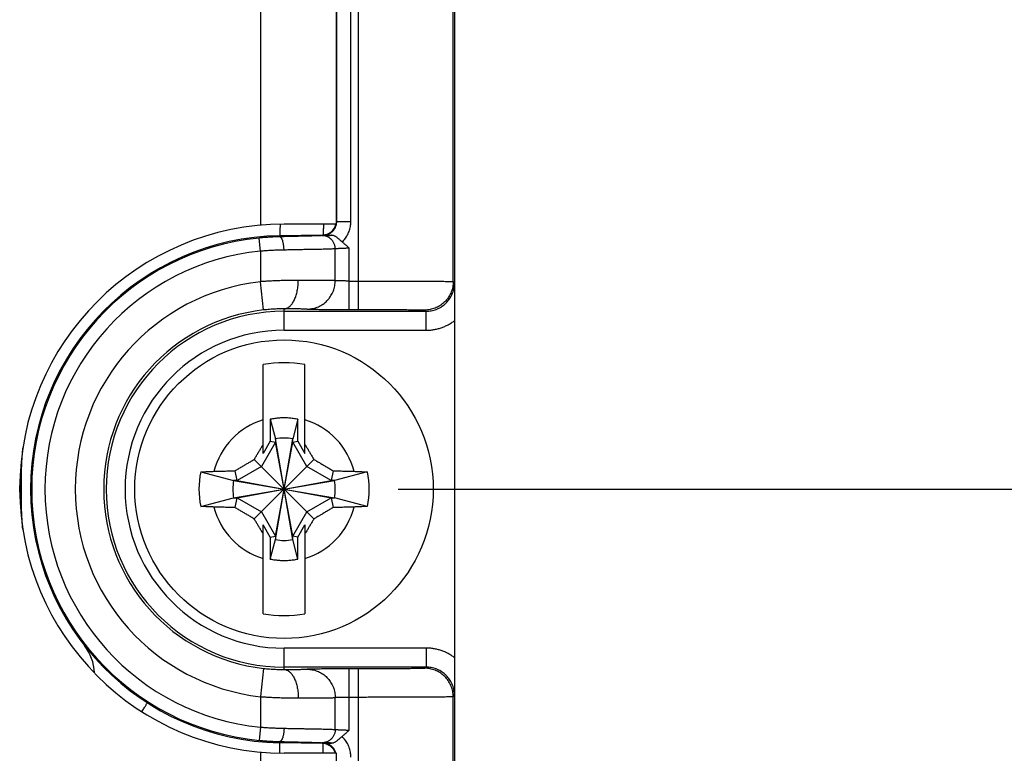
# Model space of a CAD drawing. Header units: inches. Extents: x 0 to 22, y 0 to 17.
# Tile 26 of 38: x 12.2 to 13.3, y 11 to 11.8. Entities that reach past the tile are written whole.
import ezdxf

# ---------------------------------------------------------------- set-up
doc = ezdxf.new("R2010")
doc.units = ezdxf.units.IN
doc.header["$LTSCALE"] = 1.21
doc.header["$MEASUREMENT"] = 0
doc.layers.get('0').update_dxf_attribs({"linetype": 'CONTINUOUS'})
doc.layers.add('DIMENSIONS', color=7, linetype='CONTINUOUS')
doc.styles.get("Standard").update_dxf_attribs({"font": 'txt', "width": 0.8})
doc.dimstyles.new('DIMSTYLE_1', dxfattribs={"dimtxt": 0.125, "dimasz": 0.18, "dimexe": 0.18, "dimexo": 0.0625, "dimgap": 0.09, "dimtad": 0, "dimtih": 1, "dimtoh": 1, "dimdec": 3, "dimzin": 4, "dimdsep": 46, "dimtxsty": 'STANDARD', "dimblk": '_FILLED', "dimblk1": '_FILLED', "dimblk2": '_FILLED', "dimcen": 0.09, "dimadec": 0, "dimazin": 0, "dimtp": 0.01, "dimtm": 0.01, "dimtfac": 1, "dimtdec": 3, "dimtofl": 0, "dimtmove": 0, "dimatfit": 3, "dimldrblk": '_FILLED', "dimfxl": 1, "dimtolj": 1, "dimtzin": 4, "dimarcsym": 0})

# ---------------------------------------------------------------- blocks, each defined once
blk = doc.blocks.new('_FILLED')
at = {"color": 0, "linetype": 'BYBLOCK'}
blk.add_solid([(0, 0), (-1, 0.1736), (-1, -0.1736)], dxfattribs=at)
blk = doc.blocks.new('*D7')
at = {"layer": 'DIMENSIONS', "color": 2, "linetype": 'CONTINUOUS'}
for p, q in [((13.4453, 11.2953), (13.4453, 11.6553)), ((12.6357, 11.2953), (13.5703, 11.2953)), ((12.7156, 10.5525), (13.5703, 10.5525)), ((13.4453, 10.5525), (13.4453, 10.1925))]:
    blk.add_line(p, q, dxfattribs=at)
at = {"layer": 'DIMENSIONS', "color": 2, "linetype": 'CONTINUOUS', "xscale": 0.18, "yscale": 0.18, "zscale": 0.18}
for p, rotation in [((13.4453, 11.2953), 270), ((13.4453, 10.5525), 90)]:
    blk.add_blockref('_FILLED', p, dxfattribs=dict(at, rotation=rotation))
at = {"layer": 'DIMENSIONS', "color": 2, "linetype": 'CONTINUOUS', "width": 0.8}
for s, p in [('[', (13.3578, 10.8751)), (']', (13.9578, 10.8751)), ('.743', (12.8328, 10.8751)), ('18.87', (13.4578, 10.8751))]:
    blk.add_text(s, height=0.125, dxfattribs=at).set_placement(p)

msp = doc.modelspace()

# ---------------------------------------------------------------- linework, layer by layer
at = {"color": 7, "linetype": 'CONTINUOUS'}
for p, q in [((12.5938, 11.4849), (12.5938, 13.0857)), ((12.6938, 11.5143), (12.6938, 13.0564)), ((12.4903, 12.997), (12.4903, 11.5737)), ((12.5703, 12.9958), (12.5703, 11.5748)), ((12.5709, 11.5776), (12.5709, 12.993)), ((12.5859, 11.5776), (12.5859, 12.993)), ((12.5709, 11.5776), (12.5703, 11.5782)), ((12.5709, 11.5776), (12.5859, 11.5776)), ((12.5703, 11.5748), (12.5153, 11.5748)), ((12.4903, 11.5464), (12.4889, 11.5603)), ((12.5107, 11.5628), (12.556, 11.5636)), ((12.5107, 11.5616), (12.5107, 11.5628)), ((12.5565, 11.5631), (12.556, 11.5636)), ((12.4903, 11.5464), (12.4903, 11.5142)), ((12.5693, 11.5153), (12.5693, 11.5488)), ((12.5841, 11.4849), (12.5841, 11.5495)), ((12.4937, 11.4844), (12.4903, 11.5142)), ((12.5841, 11.5149), (12.5938, 11.5149)), ((12.6938, 11.5143), (12.6952, 11.513)), ((12.5153, 11.463), (12.5153, 11.4856)), ((12.5153, 11.483), (12.6652, 11.483)), ((12.5841, 11.4849), (12.5938, 11.4849)), ((12.6638, 11.4843), (12.6652, 11.483)), ((12.6652, 11.463), (12.6652, 11.483)), ((12.6953, 11.4731), (12.6953, 11.1175)), ((12.5153, 11.463), (12.6652, 11.463)), ((12.4933, 11.333), (12.4933, 11.4268)), ((12.5374, 11.333), (12.5374, 11.4268)), ((12.5008, 11.3691), (12.5062, 11.3485)), ((12.5008, 11.3691), (12.5008, 11.346)), ((12.5299, 11.3691), (12.5245, 11.3485)), ((12.5299, 11.346), (12.5299, 11.3691)), ((12.5245, 11.2422), (12.5062, 11.3485)), ((12.5062, 11.3485), (12.5062, 11.3449)), ((12.5062, 11.2422), (12.5245, 11.3485)), ((12.5245, 11.3449), (12.5245, 11.3485)), ((12.5062, 11.3449), (12.4914, 11.3193)), ((12.5008, 11.346), (12.4933, 11.333)), ((12.5008, 11.346), (12.5062, 11.3449)), ((12.5245, 11.2458), (12.5062, 11.3449)), ((12.5062, 11.2458), (12.5245, 11.3449)), ((12.5245, 11.3449), (12.5299, 11.346)), ((12.5393, 11.3193), (12.5245, 11.3449)), ((12.5299, 11.346), (12.5374, 11.333)), ((12.4839, 11.3267), (12.5467, 11.2639)), ((12.4839, 11.2639), (12.5467, 11.3267)), ((12.4914, 11.3193), (12.4658, 11.3045)), ((12.5649, 11.3045), (12.5393, 11.3193)), ((12.4274, 11.3136), (12.4621, 11.3045)), ((12.4658, 11.3045), (12.4636, 11.3148)), ((12.567, 11.3148), (12.5649, 11.3045)), ((12.6032, 11.3136), (12.5685, 11.3045)), ((12.4621, 11.2862), (12.5685, 11.3045)), ((12.4658, 11.3045), (12.4621, 11.3045)), ((12.4621, 11.3045), (12.5685, 11.2862)), ((12.4658, 11.2862), (12.5649, 11.3045)), ((12.4658, 11.3045), (12.5649, 11.2862)), ((12.5685, 11.3045), (12.5649, 11.3045)), ((12.4274, 11.2771), (12.4621, 11.2862)), ((12.4621, 11.2862), (12.4658, 11.2862)), ((12.4636, 11.2759), (12.4658, 11.2862)), ((12.4658, 11.2862), (12.4914, 11.2714)), ((12.5393, 11.2714), (12.5649, 11.2862)), ((12.5649, 11.2862), (12.5685, 11.2862)), ((12.5649, 11.2862), (12.567, 11.2759)), ((12.6032, 11.2771), (12.5685, 11.2862)), ((12.4914, 11.2714), (12.5062, 11.2458)), ((12.5245, 11.2458), (12.5393, 11.2714)), ((12.5008, 11.2447), (12.4933, 11.2577)), ((12.4933, 11.1639), (12.4933, 11.2577)), ((12.5299, 11.2447), (12.5374, 11.2577)), ((12.5374, 11.2577), (12.5374, 11.1639)), ((12.5008, 11.2447), (12.5062, 11.2458)), ((12.5008, 11.2447), (12.5008, 11.2216)), ((12.5062, 11.2458), (12.5062, 11.2422)), ((12.5299, 11.2447), (12.5245, 11.2458)), ((12.5245, 11.2422), (12.5245, 11.2458)), ((12.5299, 11.2216), (12.5299, 11.2447)), ((12.5008, 11.2216), (12.5062, 11.2422)), ((12.5299, 11.2216), (12.5245, 11.2422)), ((12.6652, 11.1277), (12.5153, 11.1277)), ((12.5153, 11.1051), (12.5153, 11.1277)), ((12.6652, 11.1277), (12.6652, 11.1077)), ((12.4937, 11.1063), (12.4903, 11.0765)), ((12.6652, 11.1077), (12.5153, 11.1077)), ((12.5938, 11.1057), (12.5841, 11.1057)), ((12.5841, 11.0411), (12.5841, 11.1057)), ((12.5938, 10.5525), (12.5938, 11.1057)), ((12.6652, 11.1077), (12.6638, 11.1064)), ((12.6952, 11.0777), (12.6938, 11.0764)), ((12.4903, 11.0765), (12.4903, 11.0443)), ((12.5693, 11.0419), (12.5693, 11.0754)), ((12.5938, 11.0757), (12.5841, 11.0757)), ((12.6938, 10.6525), (12.6938, 11.0764)), ((12.4903, 11.0443), (12.4889, 11.0304)), ((12.5107, 11.0291), (12.5107, 11.0279)), ((12.5556, 11.0271), (12.5107, 11.0279)), ((12.5561, 11.0276), (12.5556, 11.0271)), ((12.4903, 11.018), (12.4903, 10.7833)), ((12.5703, 11.0168), (12.5153, 11.0168)), ((12.5703, 11.0168), (12.5703, 10.7833))]:
    msp.add_line(p, q, dxfattribs=at)
msp.add_circle((12.5153, 11.2953), 0.1575, dxfattribs=at)
for centre, radius, start, end in [((12.5153, 11.2958), 0.279, 90, 270), ((12.5558, 11.5782), 0.0146, 271, 346.8433), ((12.5153, 11.2953), 0.2675, 91, 269), ((12.5153, 11.2953), 0.2663, 95.6875, 264.3125), ((12.5153, 11.2953), 0.2523, 95.6875, 264.3125), ((12.5153, 11.2953), 0.2203, 96.5162, 263.4838), ((12.5153, 11.2953), 0.1903, 96.5162, 263.4838), ((12.5153, 11.2953), 0.1877, 90, 270), ((12.5153, 11.2953), 0.1677, 90, 270), ((12.5153, 11.2953), 0.1333, 80.4788, 99.5212), ((12.5153, 11.2953), 0.0763, 106.796, 165.7255), ((12.5153, 11.2953), 0.0763, 14.2745, 73.204), ((12.5153, 11.2953), 0.054, 80.2364, 99.7636), ((12.5153, 11.2953), 0.0898, 168.2646, 191.7354), ((12.5153, 11.2953), 0.0898, 348.2646, 11.7354), ((12.5153, 11.2953), 0.054, 170.2364, 189.7636), ((12.5153, 11.2953), 0.054, 350.2364, 9.7636), ((12.5153, 11.2953), 0.0763, 194.2745, 253.204), ((12.5153, 11.2953), 0.0763, 286.796, 345.7255), ((12.5153, 11.2953), 0.054, 260.2364, 279.7636), ((12.5153, 11.2953), 0.1333, 260.4788, 279.5212), ((12.2653, 11.0996), 0.05, 2.1231, 38.0583), ((12.5553, 11.0121), 0.015, 18.4262, 89)]:
    msp.add_arc(centre, radius, start, end, dxfattribs=at)
for points, knots in [([(12.6953, 13.0971), (12.6953, 12.9167), (12.6953, 12.5558), (12.6953, 12.0145), (12.6953, 11.6536), (12.6953, 11.4732)], [0, 0, 0, 0, 0.333332, 0.666668, 1, 1, 1, 1]), ([(12.5706, 11.5748), (12.5707, 11.5752), (12.5708, 11.5761), (12.5709, 11.5771), (12.5709, 11.5776)], [0, 0, 0, 0, 0.433573, 1, 1, 1, 1]), ([(12.5766, 11.5561), (12.5773, 11.5568), (12.5785, 11.5581), (12.5802, 11.5601), (12.5817, 11.5624), (12.5829, 11.5647), (12.584, 11.5672), (12.5848, 11.5698), (12.5854, 11.5724), (12.5858, 11.575), (12.5859, 11.5768), (12.5859, 11.5776)], [0, 0, 0, 0, 0.111484, 0.223019, 0.334565, 0.446084, 0.557539, 0.668807, 0.779733, 0.890172, 1, 1, 1, 1]), ([(12.5111, 11.5748), (12.5111, 11.5746), (12.5111, 11.5736), (12.5111, 11.5718), (12.511, 11.5695), (12.511, 11.5675), (12.5109, 11.5659), (12.5109, 11.5646), (12.5108, 11.5636), (12.5108, 11.5632), (12.5107, 11.5628), (12.5107, 11.5628)], [0, 0, 0, 0, 0.044878, 0.262461, 0.453852, 0.617876, 0.753533, 0.860005, 0.936676, 0.983188, 1, 1, 1, 1]), ([(12.5568, 11.5748), (12.5568, 11.5742), (12.5568, 11.5727), (12.5568, 11.5707), (12.5567, 11.5688), (12.5567, 11.5673), (12.5566, 11.566), (12.5566, 11.565), (12.5565, 11.5643), (12.5565, 11.5639), (12.5564, 11.5636), (12.5564, 11.5636)], [0, 0, 0, 0, 0.181335, 0.378485, 0.543323, 0.680417, 0.793006, 0.882502, 0.947674, 0.98722, 1, 1, 1, 1]), ([(12.5565, 11.5631), (12.5571, 11.5631), (12.5582, 11.5632), (12.5598, 11.5635), (12.5613, 11.5639), (12.5628, 11.5646), (12.5642, 11.5654), (12.5655, 11.5663), (12.5667, 11.5674), (12.5678, 11.5686), (12.5687, 11.57), (12.5695, 11.5714), (12.5701, 11.5729), (12.5704, 11.574), (12.5706, 11.5747), (12.5706, 11.5748)], [0, 0, 0, 0, 0.081837, 0.163668, 0.245496, 0.327316, 0.40911, 0.490834, 0.572474, 0.65406, 0.735649, 0.817303, 0.899038, 0.980826, 1, 1, 1, 1]), ([(12.5107, 11.5616), (12.5093, 11.5616), (12.5064, 11.5615), (12.5021, 11.5613), (12.4978, 11.561), (12.4934, 11.5607), (12.4904, 11.5604), (12.4889, 11.5603)], [0, 0, 0, 0, 0.194752, 0.392497, 0.592861, 0.795495, 1, 1, 1, 1]), ([(12.5553, 11.5628), (12.555, 11.5628), (12.5542, 11.5628), (12.5529, 11.5627), (12.5513, 11.5626), (12.5494, 11.5626), (12.5471, 11.5625), (12.5446, 11.5624), (12.5417, 11.5623), (12.5386, 11.5622), (12.5352, 11.5622), (12.5316, 11.5621), (12.5278, 11.562), (12.5237, 11.5619), (12.5195, 11.5618), (12.5151, 11.5617), (12.5122, 11.5616), (12.5107, 11.5616)], [0, 0, 0, 0, 0.020835, 0.049402, 0.085597, 0.129201, 0.179927, 0.237431, 0.301411, 0.371575, 0.447582, 0.529084, 0.615673, 0.706746, 0.801637, 0.899647, 1, 1, 1, 1]), ([(12.5153, 11.5476), (12.5153, 11.5481), (12.5153, 11.5492), (12.5151, 11.5507), (12.515, 11.5522), (12.5148, 11.5536), (12.5145, 11.555), (12.5142, 11.5563), (12.5139, 11.5575), (12.5135, 11.5585), (12.5131, 11.5594), (12.5126, 11.5602), (12.5122, 11.5608), (12.5117, 11.5612), (12.5112, 11.5615), (12.5109, 11.5616), (12.5107, 11.5616)], [0, 0, 0, 0, 0.101142, 0.201205, 0.299065, 0.393632, 0.483874, 0.568836, 0.647663, 0.719632, 0.78419, 0.841011, 0.890096, 0.931937, 0.967792, 1, 1, 1, 1]), ([(12.5553, 11.5628), (12.5554, 11.5628), (12.5558, 11.5629), (12.5566, 11.5629), (12.5575, 11.5629), (12.5587, 11.563), (12.56, 11.563), (12.5616, 11.5631), (12.5633, 11.5631), (12.5644, 11.5631), (12.5651, 11.5632)], [0, 0, 0, 0, 0.051454, 0.125667, 0.222546, 0.341334, 0.480664, 0.638567, 0.812621, 1, 1, 1, 1]), ([(12.5693, 11.5488), (12.5693, 11.5494), (12.5693, 11.5504), (12.569, 11.552), (12.5686, 11.5535), (12.5679, 11.555), (12.5672, 11.5564), (12.5663, 11.5577), (12.5652, 11.5588), (12.564, 11.5599), (12.5627, 11.5608), (12.5614, 11.5615), (12.5599, 11.5621), (12.5584, 11.5626), (12.5568, 11.5628), (12.5558, 11.5628), (12.5553, 11.5628)], [0, 0, 0, 0, 0.071844, 0.143679, 0.215483, 0.287235, 0.358917, 0.430513, 0.502013, 0.573412, 0.64471, 0.71591, 0.787023, 0.858064, 0.929049, 1, 1, 1, 1]), ([(12.5651, 11.5632), (12.5642, 11.5631), (12.5623, 11.5631), (12.5595, 11.5631), (12.5575, 11.5631), (12.5565, 11.5631)], [0, 0, 0, 0, 0.315238, 0.648254, 1, 1, 1, 1]), ([(12.5766, 11.5561), (12.5763, 11.5564), (12.5757, 11.5568), (12.5749, 11.5576), (12.5739, 11.5585), (12.5729, 11.5594), (12.5718, 11.5603), (12.5708, 11.5611), (12.5697, 11.5618), (12.5687, 11.5624), (12.5677, 11.5628), (12.5667, 11.563), (12.5659, 11.5631), (12.5653, 11.5632), (12.5651, 11.5632)], [0, 0, 0, 0, 0.074521, 0.161888, 0.257988, 0.358539, 0.459776, 0.557336, 0.648738, 0.732938, 0.809456, 0.879219, 0.942738, 1, 1, 1, 1]), ([(12.5766, 11.5561), (12.5774, 11.5555), (12.579, 11.5542), (12.5815, 11.552), (12.5833, 11.5504), (12.5841, 11.5495)], [0, 0, 0, 0, 0.302535, 0.635592, 1, 1, 1, 1]), ([(12.5153, 11.5476), (12.5137, 11.5476), (12.5104, 11.5475), (12.5055, 11.5473), (12.5005, 11.5471), (12.4954, 11.5468), (12.492, 11.5465), (12.4903, 11.5464)], [0, 0, 0, 0, 0.194801, 0.392957, 0.593721, 0.796338, 1, 1, 1, 1]), ([(12.5693, 11.5488), (12.569, 11.5488), (12.5681, 11.5488), (12.5665, 11.5487), (12.5646, 11.5486), (12.5622, 11.5486), (12.5595, 11.5485), (12.5564, 11.5484), (12.553, 11.5483), (12.5492, 11.5482), (12.5451, 11.5482), (12.5407, 11.5481), (12.536, 11.548), (12.5312, 11.5479), (12.526, 11.5478), (12.5207, 11.5477), (12.5171, 11.5476), (12.5153, 11.5476)], [0, 0, 0, 0, 0.020973, 0.049636, 0.085831, 0.12935, 0.179936, 0.237302, 0.301147, 0.37115, 0.446962, 0.528213, 0.614489, 0.705322, 0.800212, 0.89863, 1, 1, 1, 1]), ([(12.5841, 11.5495), (12.5836, 11.5495), (12.5825, 11.5495), (12.5809, 11.5494), (12.5794, 11.5494), (12.5778, 11.5493), (12.5764, 11.5493), (12.5751, 11.5492), (12.5738, 11.5491), (12.5727, 11.5491), (12.5718, 11.549), (12.5709, 11.549), (12.5702, 11.5489), (12.5697, 11.5489), (12.5694, 11.5489), (12.5693, 11.5488)], [0, 0, 0, 0, 0.109764, 0.218243, 0.32416, 0.42627, 0.523347, 0.614215, 0.697803, 0.773159, 0.839456, 0.89591, 0.941827, 0.976655, 1, 1, 1, 1]), ([(12.5303, 11.5156), (12.5288, 11.5156), (12.5257, 11.5156), (12.5209, 11.5155), (12.516, 11.5154), (12.511, 11.5153), (12.5059, 11.5151), (12.5007, 11.5149), (12.4956, 11.5146), (12.4921, 11.5143), (12.4903, 11.5142)], [0, 0, 0, 0, 0.115497, 0.234735, 0.357212, 0.482421, 0.609841, 0.73894, 0.869177, 1, 1, 1, 1]), ([(12.5153, 11.4856), (12.5158, 11.4856), (12.5167, 11.4857), (12.5181, 11.4861), (12.5195, 11.4868), (12.5208, 11.4877), (12.522, 11.4888), (12.5232, 11.4902), (12.5244, 11.4917), (12.5254, 11.4935), (12.5264, 11.4955), (12.5273, 11.4976), (12.5281, 11.4999), (12.5288, 11.5023), (12.5293, 11.5048), (12.5298, 11.5074), (12.5301, 11.5101), (12.5303, 11.5128), (12.5303, 11.5147), (12.5303, 11.5156)], [0, 0, 0, 0, 0.038222, 0.077486, 0.118627, 0.162311, 0.209021, 0.259058, 0.312568, 0.369561, 0.429941, 0.493519, 0.560036, 0.629171, 0.700553, 0.773775, 0.848399, 0.923966, 1, 1, 1, 1]), ([(12.5693, 11.5153), (12.569, 11.5153), (12.5682, 11.5153), (12.5668, 11.5153), (12.565, 11.5154), (12.5629, 11.5154), (12.5604, 11.5154), (12.5576, 11.5154), (12.5545, 11.5155), (12.5511, 11.5155), (12.5475, 11.5155), (12.5435, 11.5155), (12.5393, 11.5155), (12.5349, 11.5156), (12.5319, 11.5156), (12.5303, 11.5156)], [0, 0, 0, 0, 0.026865, 0.063063, 0.108425, 0.16274, 0.225756, 0.297182, 0.376683, 0.463884, 0.558376, 0.65972, 0.767446, 0.881055, 1, 1, 1, 1]), ([(12.5397, 11.4853), (12.5406, 11.4853), (12.5424, 11.4854), (12.5452, 11.4857), (12.5478, 11.4864), (12.5504, 11.4873), (12.5529, 11.4884), (12.5553, 11.4897), (12.5576, 11.4913), (12.5597, 11.4931), (12.5616, 11.495), (12.5634, 11.4972), (12.5649, 11.4995), (12.5662, 11.5019), (12.5674, 11.5044), (12.5682, 11.5071), (12.5689, 11.5098), (12.5692, 11.5125), (12.5693, 11.5143), (12.5693, 11.5153)], [0, 0, 0, 0, 0.05843, 0.116881, 0.175365, 0.233894, 0.292474, 0.351114, 0.409818, 0.468589, 0.527427, 0.586333, 0.645302, 0.704328, 0.763404, 0.822521, 0.881667, 0.94083, 1, 1, 1, 1]), ([(12.5841, 11.5149), (12.5836, 11.5149), (12.5825, 11.5149), (12.5809, 11.5149), (12.5794, 11.515), (12.5779, 11.515), (12.5764, 11.515), (12.5751, 11.515), (12.5738, 11.515), (12.5727, 11.5151), (12.5718, 11.5151), (12.5709, 11.5151), (12.5702, 11.5152), (12.5697, 11.5152), (12.5694, 11.5153), (12.5693, 11.5153)], [0, 0, 0, 0, 0.109786, 0.218244, 0.324105, 0.426129, 0.523124, 0.613957, 0.697564, 0.77297, 0.839293, 0.895756, 0.941695, 0.976575, 1, 1, 1, 1]), ([(12.5938, 11.5149), (12.5961, 11.5149), (12.6006, 11.5149), (12.6074, 11.5149), (12.6141, 11.5149), (12.6207, 11.5149), (12.6271, 11.5149), (12.6334, 11.5149), (12.6396, 11.5149), (12.6455, 11.5149), (12.6512, 11.5148), (12.6566, 11.5148), (12.6617, 11.5148), (12.6665, 11.5148), (12.671, 11.5147), (12.6751, 11.5147), (12.6789, 11.5147), (12.6822, 11.5146), (12.6852, 11.5146), (12.6877, 11.5145), (12.6898, 11.5145), (12.6914, 11.5145), (12.6927, 11.5144), (12.6934, 11.5144), (12.6938, 11.5144), (12.6938, 11.5143)], [0, 0, 0, 0, 0.067913, 0.13553, 0.202517, 0.268553, 0.333337, 0.396573, 0.457971, 0.517245, 0.574114, 0.628311, 0.679589, 0.727732, 0.772534, 0.813799, 0.851336, 0.884962, 0.914518, 0.939864, 0.96088, 0.977469, 0.989552, 0.99707, 1, 1, 1, 1]), ([(12.6938, 11.5143), (12.6938, 11.5134), (12.6938, 11.5116), (12.6934, 11.5088), (12.6927, 11.5061), (12.6919, 11.5035), (12.6907, 11.5009), (12.6894, 11.4985), (12.6878, 11.4962), (12.686, 11.4941), (12.6841, 11.4921), (12.6819, 11.4904), (12.6797, 11.4888), (12.6772, 11.4874), (12.6747, 11.4863), (12.6721, 11.4854), (12.6694, 11.4848), (12.6666, 11.4844), (12.6648, 11.4843), (12.6638, 11.4843)], [0, 0, 0, 0, 0.058822, 0.117645, 0.176468, 0.235292, 0.294116, 0.35294, 0.411764, 0.470588, 0.529413, 0.588237, 0.647061, 0.705886, 0.764709, 0.823533, 0.882356, 0.941178, 1, 1, 1, 1]), ([(12.6652, 11.483), (12.6661, 11.483), (12.6679, 11.4831), (12.6707, 11.4835), (12.6734, 11.4841), (12.676, 11.485), (12.6786, 11.4861), (12.681, 11.4875), (12.6833, 11.489), (12.6854, 11.4908), (12.6874, 11.4928), (12.6891, 11.4949), (12.6907, 11.4972), (12.6921, 11.4996), (12.6932, 11.5022), (12.6941, 11.5048), (12.6947, 11.5075), (12.6951, 11.5102), (12.6952, 11.5121), (12.6952, 11.513)], [0, 0, 0, 0, 0.058843, 0.117684, 0.176522, 0.235359, 0.294193, 0.353027, 0.411859, 0.47069, 0.529522, 0.588354, 0.647184, 0.706011, 0.764829, 0.823634, 0.882427, 0.941213, 1, 1, 1, 1]), ([(12.6952, 11.513), (12.6952, 11.5112), (12.6952, 11.5077), (12.6952, 11.5026), (12.6953, 11.4979), (12.6953, 11.4936), (12.6953, 11.4895), (12.6953, 11.4859), (12.6953, 11.4824), (12.6953, 11.4792), (12.6953, 11.4762), (12.6953, 11.4741), (12.6953, 11.4732)], [0, 0, 0, 0, 0.136459, 0.26333, 0.381663, 0.49102, 0.591537, 0.683865, 0.769141, 0.84907, 0.925405, 1, 1, 1, 1]), ([(12.5153, 11.4856), (12.5144, 11.4856), (12.5124, 11.4856), (12.5094, 11.4855), (12.5063, 11.4854), (12.5032, 11.4853), (12.5, 11.485), (12.4969, 11.4847), (12.4948, 11.4845), (12.4937, 11.4844)], [0, 0, 0, 0, 0.133017, 0.27189, 0.415181, 0.561306, 0.708582, 0.855347, 1, 1, 1, 1]), ([(12.5397, 11.4853), (12.5394, 11.4853), (12.5388, 11.4853), (12.5377, 11.4853), (12.5363, 11.4854), (12.5346, 11.4854), (12.5325, 11.4854), (12.5302, 11.4855), (12.5277, 11.4855), (12.5249, 11.4855), (12.5219, 11.4855), (12.5187, 11.4856), (12.5165, 11.4856), (12.5153, 11.4856)], [0, 0, 0, 0, 0.032401, 0.077855, 0.136166, 0.207057, 0.290083, 0.384598, 0.48989, 0.605109, 0.729252, 0.861274, 1, 1, 1, 1]), ([(12.5397, 11.4853), (12.54, 11.4853), (12.5405, 11.4852), (12.5416, 11.4852), (12.5429, 11.4852), (12.5445, 11.4851), (12.5464, 11.4851), (12.5486, 11.4851), (12.551, 11.4851), (12.5536, 11.485), (12.5565, 11.485), (12.5595, 11.485), (12.5627, 11.485), (12.566, 11.485), (12.5695, 11.485), (12.5731, 11.485), (12.5768, 11.4849), (12.5804, 11.4849), (12.5829, 11.4849), (12.5841, 11.4849)], [0, 0, 0, 0, 0.016576, 0.039983, 0.070104, 0.106729, 0.149519, 0.198114, 0.252238, 0.311565, 0.375682, 0.444093, 0.51629, 0.591858, 0.670358, 0.75117, 0.833557, 0.916754, 1, 1, 1, 1]), ([(12.5938, 11.4849), (12.5956, 11.4849), (12.599, 11.4849), (12.6041, 11.4849), (12.6092, 11.4849), (12.6142, 11.4849), (12.6192, 11.4849), (12.6239, 11.4849), (12.6286, 11.4849), (12.633, 11.4848), (12.6372, 11.4848), (12.6412, 11.4848), (12.6449, 11.4847), (12.6483, 11.4847), (12.6514, 11.4847), (12.6542, 11.4846), (12.6566, 11.4846), (12.6587, 11.4846), (12.6605, 11.4845), (12.6619, 11.4845), (12.6629, 11.4845), (12.6635, 11.4844), (12.6638, 11.4844), (12.6638, 11.4843)], [0, 0, 0, 0, 0.073289, 0.146711, 0.219711, 0.291743, 0.362281, 0.430807, 0.496858, 0.56011, 0.620259, 0.676994, 0.729981, 0.778891, 0.823424, 0.863381, 0.898578, 0.928803, 0.953848, 0.973555, 0.98781, 0.996591, 1, 1, 1, 1]), ([(12.6652, 11.463), (12.6665, 11.463), (12.6692, 11.4631), (12.6732, 11.4636), (12.6772, 11.4644), (12.6811, 11.4656), (12.6849, 11.467), (12.6886, 11.4688), (12.6921, 11.4708), (12.6943, 11.4723), (12.6953, 11.4731)], [0, 0, 0, 0, 0.124789, 0.249984, 0.375232, 0.500315, 0.625464, 0.750693, 0.875651, 1, 1, 1, 1]), ([(12.5299, 11.3691), (12.5283, 11.3694), (12.5251, 11.3699), (12.5202, 11.3704), (12.5153, 11.3706), (12.5105, 11.3704), (12.5056, 11.3699), (12.5024, 11.3694), (12.5008, 11.3691)], [0, 0, 0, 0, 0.16666, 0.33333, 0.5, 0.66667, 0.83334, 1, 1, 1, 1]), ([(12.238, 11.2954), (12.238, 11.3037), (12.2383, 11.3183), (12.2392, 11.3328), (12.2397, 11.3391)], [0, 0, 0, 0, 0.56948, 1, 1, 1, 1]), ([(12.4839, 11.3267), (12.4846, 11.3278), (12.4858, 11.3299), (12.4876, 11.3331), (12.4895, 11.3362), (12.4914, 11.3394), (12.4926, 11.3415), (12.4933, 11.3426)], [0, 0, 0, 0, 0.198735, 0.396521, 0.594746, 0.795157, 1, 1, 1, 1]), ([(12.5374, 11.3426), (12.538, 11.3415), (12.5393, 11.3394), (12.5412, 11.3362), (12.543, 11.3331), (12.5449, 11.3299), (12.5461, 11.3278), (12.5467, 11.3267)], [0, 0, 0, 0, 0.204841, 0.405252, 0.603477, 0.801264, 1, 1, 1, 1]), ([(12.4636, 11.3148), (12.4648, 11.3155), (12.4672, 11.3169), (12.4706, 11.3189), (12.474, 11.3209), (12.4773, 11.3229), (12.4806, 11.3248), (12.4828, 11.3261), (12.4839, 11.3267)], [0, 0, 0, 0, 0.176225, 0.345656, 0.510851, 0.673958, 0.836571, 1, 1, 1, 1]), ([(12.5467, 11.3267), (12.5478, 11.3261), (12.5501, 11.3248), (12.5534, 11.3228), (12.5567, 11.3209), (12.5601, 11.3189), (12.5635, 11.3168), (12.5659, 11.3155), (12.567, 11.3148)], [0, 0, 0, 0, 0.164881, 0.32848, 0.492028, 0.657043, 0.825566, 1, 1, 1, 1]), ([(12.4274, 11.3136), (12.429, 11.3137), (12.432, 11.3138), (12.4367, 11.314), (12.4398, 11.3141), (12.4414, 11.3142)], [0, 0, 0, 0, 0.326993, 0.660414, 1, 1, 1, 1]), ([(12.4414, 11.3142), (12.4435, 11.3142), (12.4476, 11.3144), (12.4534, 11.3145), (12.4587, 11.3146), (12.462, 11.3147), (12.4636, 11.3148)], [0, 0, 0, 0, 0.286948, 0.548398, 0.785609, 1, 1, 1, 1]), ([(12.567, 11.3148), (12.5686, 11.3147), (12.5719, 11.3146), (12.5772, 11.3145), (12.583, 11.3144), (12.5871, 11.3142), (12.5893, 11.3142)], [0, 0, 0, 0, 0.212434, 0.448771, 0.710766, 1, 1, 1, 1]), ([(12.5893, 11.3142), (12.5909, 11.3141), (12.594, 11.314), (12.5986, 11.3138), (12.6017, 11.3137), (12.6032, 11.3136)], [0, 0, 0, 0, 0.339586, 0.673007, 1, 1, 1, 1]), ([(12.2396, 11.2533), (12.2391, 11.259), (12.2383, 11.273), (12.238, 11.2871), (12.238, 11.2954)], [0, 0, 0, 0, 0.408933, 1, 1, 1, 1]), ([(12.4414, 11.2765), (12.4398, 11.2766), (12.4367, 11.2767), (12.432, 11.2769), (12.429, 11.277), (12.4274, 11.2771)], [0, 0, 0, 0, 0.339586, 0.673007, 1, 1, 1, 1]), ([(12.4636, 11.2759), (12.4621, 11.276), (12.4587, 11.276), (12.4535, 11.2762), (12.4476, 11.2763), (12.4435, 11.2765), (12.4414, 11.2765)], [0, 0, 0, 0, 0.212434, 0.448771, 0.710766, 1, 1, 1, 1]), ([(12.4839, 11.2639), (12.4828, 11.2646), (12.4806, 11.2659), (12.4773, 11.2679), (12.4739, 11.2698), (12.4706, 11.2718), (12.4671, 11.2738), (12.4648, 11.2752), (12.4636, 11.2759)], [0, 0, 0, 0, 0.164883, 0.328483, 0.492032, 0.657047, 0.825568, 1, 1, 1, 1]), ([(12.567, 11.2759), (12.5658, 11.2752), (12.5635, 11.2738), (12.5601, 11.2718), (12.5567, 11.2698), (12.5534, 11.2678), (12.5501, 11.2659), (12.5478, 11.2646), (12.5467, 11.2639)], [0, 0, 0, 0, 0.176227, 0.345659, 0.510854, 0.673961, 0.836573, 1, 1, 1, 1]), ([(12.5893, 11.2765), (12.5871, 11.2765), (12.5831, 11.2763), (12.5773, 11.2762), (12.572, 11.276), (12.5686, 11.276), (12.567, 11.2759)], [0, 0, 0, 0, 0.286948, 0.548398, 0.785609, 1, 1, 1, 1]), ([(12.6032, 11.2771), (12.6017, 11.277), (12.5986, 11.2769), (12.594, 11.2767), (12.5909, 11.2766), (12.5893, 11.2765)], [0, 0, 0, 0, 0.326993, 0.660414, 1, 1, 1, 1]), ([(12.4933, 11.2481), (12.4926, 11.2491), (12.4914, 11.2513), (12.4895, 11.2545), (12.4876, 11.2576), (12.4858, 11.2608), (12.4846, 11.2629), (12.4839, 11.2639)], [0, 0, 0, 0, 0.204841, 0.405252, 0.603477, 0.801264, 1, 1, 1, 1]), ([(12.5467, 11.2639), (12.5461, 11.2629), (12.5449, 11.2608), (12.543, 11.2576), (12.5412, 11.2545), (12.5393, 11.2513), (12.538, 11.2491), (12.5374, 11.2481)], [0, 0, 0, 0, 0.198736, 0.396523, 0.594748, 0.795159, 1, 1, 1, 1]), ([(12.5008, 11.2216), (12.5024, 11.2213), (12.5056, 11.2207), (12.5105, 11.2203), (12.5153, 11.2201), (12.5202, 11.2203), (12.5251, 11.2207), (12.5283, 11.2213), (12.5299, 11.2216)], [0, 0, 0, 0, 0.16666, 0.33333, 0.5, 0.66667, 0.83334, 1, 1, 1, 1]), ([(12.6953, 11.1175), (12.6943, 11.1184), (12.6921, 11.1199), (12.6886, 11.1219), (12.6849, 11.1237), (12.6811, 11.1251), (12.6772, 11.1263), (12.6732, 11.1271), (12.6692, 11.1276), (12.6665, 11.1277), (12.6652, 11.1277)], [0, 0, 0, 0, 0.124355, 0.249316, 0.374544, 0.49969, 0.624772, 0.750018, 0.875212, 1, 1, 1, 1]), ([(12.6953, 11.1175), (12.6953, 11.1165), (12.6953, 11.1145), (12.6953, 11.1115), (12.6953, 11.1083), (12.6953, 11.1048), (12.6953, 11.1011), (12.6953, 11.0971), (12.6953, 11.0928), (12.6952, 11.0881), (12.6952, 11.083), (12.6952, 11.0795), (12.6952, 11.0777)], [0, 0, 0, 0, 0.074598, 0.150933, 0.230862, 0.316138, 0.408465, 0.508982, 0.618339, 0.736671, 0.863541, 1, 1, 1, 1]), ([(12.6953, 11.1175), (12.6953, 11.0674), (12.6953, 10.9671), (12.6953, 10.8167), (12.6953, 10.7164), (12.6953, 10.6663)], [0, 0, 0, 0, 0.333332, 0.666667, 1, 1, 1, 1]), ([(12.4937, 11.1063), (12.4948, 11.1062), (12.4969, 11.1059), (12.5, 11.1057), (12.5032, 11.1054), (12.5063, 11.1053), (12.5094, 11.1052), (12.5124, 11.1051), (12.5144, 11.1051), (12.5153, 11.1051)], [0, 0, 0, 0, 0.14462, 0.291373, 0.438652, 0.58479, 0.728096, 0.866981, 1, 1, 1, 1]), ([(12.5153, 11.1051), (12.5165, 11.1051), (12.5187, 11.1051), (12.5219, 11.1051), (12.5249, 11.1052), (12.5277, 11.1052), (12.5302, 11.1052), (12.5325, 11.1053), (12.5346, 11.1053), (12.5363, 11.1053), (12.5377, 11.1053), (12.5388, 11.1054), (12.5394, 11.1054), (12.5397, 11.1054)], [0, 0, 0, 0, 0.138742, 0.27079, 0.394963, 0.510209, 0.615518, 0.710035, 0.79305, 0.863926, 0.92221, 0.967639, 1, 1, 1, 1]), ([(12.5153, 11.1051), (12.5158, 11.1051), (12.5167, 11.105), (12.5181, 11.1046), (12.5195, 11.1039), (12.5208, 11.103), (12.522, 11.1019), (12.5232, 11.1005), (12.5244, 11.0989), (12.5254, 11.0972), (12.5264, 11.0952), (12.5273, 11.0931), (12.5281, 11.0908), (12.5288, 11.0884), (12.5293, 11.0859), (12.5298, 11.0833), (12.5301, 11.0806), (12.5303, 11.0779), (12.5303, 11.076), (12.5303, 11.0751)], [0, 0, 0, 0, 0.038222, 0.077488, 0.118629, 0.162315, 0.209027, 0.259066, 0.312576, 0.36957, 0.429951, 0.493529, 0.560046, 0.629179, 0.700561, 0.773781, 0.848404, 0.923968, 1, 1, 1, 1]), ([(12.5841, 11.1057), (12.5829, 11.1057), (12.5804, 11.1057), (12.5768, 11.1057), (12.5731, 11.1057), (12.5695, 11.1057), (12.566, 11.1057), (12.5627, 11.1057), (12.5595, 11.1057), (12.5565, 11.1057), (12.5536, 11.1056), (12.551, 11.1056), (12.5486, 11.1056), (12.5464, 11.1056), (12.5445, 11.1055), (12.5429, 11.1055), (12.5416, 11.1055), (12.5405, 11.1055), (12.54, 11.1054), (12.5397, 11.1054)], [0, 0, 0, 0, 0.083242, 0.166435, 0.248819, 0.329628, 0.408125, 0.483689, 0.555883, 0.624292, 0.688408, 0.747734, 0.801856, 0.85045, 0.893237, 0.929862, 0.959987, 0.983401, 1, 1, 1, 1]), ([(12.5397, 11.1054), (12.5406, 11.1054), (12.5424, 11.1053), (12.5452, 11.1049), (12.5478, 11.1043), (12.5504, 11.1034), (12.5529, 11.1023), (12.5553, 11.1009), (12.5576, 11.0994), (12.5597, 11.0976), (12.5616, 11.0956), (12.5634, 11.0935), (12.5649, 11.0912), (12.5662, 11.0888), (12.5674, 11.0863), (12.5682, 11.0836), (12.5689, 11.0809), (12.5692, 11.0782), (12.5693, 11.0763), (12.5693, 11.0754)], [0, 0, 0, 0, 0.058421, 0.116865, 0.175345, 0.233871, 0.292451, 0.351091, 0.409796, 0.468569, 0.52741, 0.586318, 0.64529, 0.704319, 0.763398, 0.822516, 0.881664, 0.940829, 1, 1, 1, 1]), ([(12.6638, 11.1064), (12.6638, 11.1063), (12.6635, 11.1063), (12.6629, 11.1062), (12.6619, 11.1062), (12.6605, 11.1062), (12.6587, 11.1061), (12.6566, 11.1061), (12.6542, 11.106), (12.6514, 11.106), (12.6483, 11.106), (12.6449, 11.1059), (12.6412, 11.1059), (12.6372, 11.1059), (12.633, 11.1059), (12.6286, 11.1058), (12.6239, 11.1058), (12.6192, 11.1058), (12.6142, 11.1058), (12.6092, 11.1058), (12.6041, 11.1058), (12.599, 11.1057), (12.5956, 11.1057), (12.5938, 11.1057)], [0, 0, 0, 0, 0.003409, 0.01219, 0.026445, 0.046152, 0.071197, 0.101422, 0.136619, 0.176576, 0.221109, 0.270019, 0.323006, 0.379741, 0.43989, 0.503142, 0.569193, 0.637719, 0.708257, 0.780289, 0.853289, 0.926711, 1, 1, 1, 1]), ([(12.6938, 11.0764), (12.6938, 11.0773), (12.6938, 11.0791), (12.6934, 11.0819), (12.6927, 11.0846), (12.6919, 11.0872), (12.6907, 11.0897), (12.6894, 11.0922), (12.6878, 11.0945), (12.686, 11.0966), (12.6841, 11.0986), (12.6819, 11.1003), (12.6797, 11.1019), (12.6772, 11.1032), (12.6747, 11.1044), (12.6721, 11.1052), (12.6694, 11.1059), (12.6666, 11.1063), (12.6648, 11.1064), (12.6638, 11.1064)], [0, 0, 0, 0, 0.058822, 0.117645, 0.176468, 0.235292, 0.294116, 0.35294, 0.411764, 0.470588, 0.529413, 0.588237, 0.647061, 0.705886, 0.764709, 0.823533, 0.882356, 0.941178, 1, 1, 1, 1]), ([(12.6952, 11.0777), (12.6952, 11.0786), (12.6951, 11.0804), (12.6947, 11.0832), (12.6941, 11.0859), (12.6932, 11.0885), (12.6921, 11.0911), (12.6907, 11.0935), (12.6891, 11.0958), (12.6874, 11.0979), (12.6854, 11.0999), (12.6833, 11.1016), (12.681, 11.1032), (12.6786, 11.1046), (12.676, 11.1057), (12.6734, 11.1066), (12.6707, 11.1072), (12.6679, 11.1076), (12.6661, 11.1077), (12.6652, 11.1077)], [0, 0, 0, 0, 0.058787, 0.117573, 0.176366, 0.235172, 0.29399, 0.352816, 0.411647, 0.470479, 0.52931, 0.588142, 0.646974, 0.705807, 0.764642, 0.823478, 0.882317, 0.941157, 1, 1, 1, 1]), ([(12.3654, 11.0606), (12.3655, 11.0608), (12.366, 11.0617), (12.3669, 11.0631), (12.368, 11.0649), (12.3689, 11.0664), (12.3696, 11.0677), (12.3702, 11.0687), (12.3707, 11.0695), (12.3708, 11.0699), (12.371, 11.0701), (12.3709, 11.0702)], [0, 0, 0, 0, 0.055348, 0.2702, 0.45945, 0.621824, 0.756231, 0.861778, 0.937777, 0.983789, 1, 1, 1, 1]), ([(12.4903, 11.0765), (12.4921, 11.0764), (12.4956, 11.0761), (12.5007, 11.0758), (12.5059, 11.0756), (12.511, 11.0754), (12.516, 11.0752), (12.5209, 11.0752), (12.5257, 11.0751), (12.5288, 11.0751), (12.5303, 11.0751)], [0, 0, 0, 0, 0.130823, 0.261059, 0.390157, 0.517577, 0.642786, 0.765265, 0.884503, 1, 1, 1, 1]), ([(12.5303, 11.0751), (12.5319, 11.0751), (12.5349, 11.0751), (12.5393, 11.0751), (12.5435, 11.0752), (12.5475, 11.0752), (12.5511, 11.0752), (12.5545, 11.0752), (12.5576, 11.0753), (12.5604, 11.0753), (12.5629, 11.0753), (12.565, 11.0753), (12.5668, 11.0754), (12.5682, 11.0754), (12.569, 11.0754), (12.5693, 11.0754)], [0, 0, 0, 0, 0.118963, 0.232584, 0.340319, 0.44167, 0.536169, 0.623376, 0.702884, 0.774314, 0.837329, 0.891634, 0.936979, 0.973155, 1, 1, 1, 1]), ([(12.5841, 11.0757), (12.5836, 11.0757), (12.5825, 11.0757), (12.5809, 11.0757), (12.5794, 11.0757), (12.5779, 11.0757), (12.5764, 11.0757), (12.5751, 11.0757), (12.5738, 11.0756), (12.5727, 11.0756), (12.5718, 11.0756), (12.5709, 11.0755), (12.5702, 11.0755), (12.5697, 11.0755), (12.5694, 11.0754), (12.5693, 11.0754)], [0, 0, 0, 0, 0.109787, 0.218246, 0.324106, 0.426131, 0.523125, 0.613957, 0.697564, 0.772971, 0.839293, 0.895756, 0.941696, 0.976575, 1, 1, 1, 1]), ([(12.6938, 11.0764), (12.6938, 11.0763), (12.6934, 11.0763), (12.6927, 11.0762), (12.6914, 11.0762), (12.6898, 11.0762), (12.6877, 11.0761), (12.6852, 11.0761), (12.6822, 11.0761), (12.6789, 11.076), (12.6751, 11.076), (12.671, 11.076), (12.6665, 11.0759), (12.6617, 11.0759), (12.6566, 11.0759), (12.6512, 11.0759), (12.6455, 11.0758), (12.6396, 11.0758), (12.6334, 11.0758), (12.6271, 11.0758), (12.6207, 11.0758), (12.6141, 11.0758), (12.6074, 11.0758), (12.6006, 11.0757), (12.5961, 11.0757), (12.5938, 11.0757)], [0, 0, 0, 0, 0.00293, 0.010448, 0.022531, 0.03912, 0.060136, 0.085482, 0.115038, 0.148664, 0.186201, 0.227466, 0.272268, 0.320411, 0.371689, 0.425886, 0.482755, 0.542029, 0.603427, 0.666663, 0.731447, 0.797483, 0.86447, 0.932087, 1, 1, 1, 1]), ([(12.4903, 11.0443), (12.492, 11.0442), (12.4954, 11.0439), (12.5005, 11.0436), (12.5055, 11.0434), (12.5104, 11.0432), (12.5137, 11.0431), (12.5153, 11.0431)], [0, 0, 0, 0, 0.203667, 0.40628, 0.607043, 0.805203, 1, 1, 1, 1]), ([(12.5153, 11.0431), (12.5153, 11.0426), (12.5153, 11.0415), (12.5151, 11.04), (12.515, 11.0385), (12.5148, 11.037), (12.5145, 11.0357), (12.5142, 11.0344), (12.5139, 11.0332), (12.5135, 11.0322), (12.5131, 11.0313), (12.5126, 11.0305), (12.5122, 11.0299), (12.5117, 11.0295), (12.5112, 11.0292), (12.5109, 11.0291), (12.5107, 11.0291)], [0, 0, 0, 0, 0.101136, 0.201194, 0.29905, 0.393614, 0.483854, 0.568814, 0.647642, 0.719613, 0.784174, 0.840999, 0.890087, 0.931932, 0.967791, 1, 1, 1, 1]), ([(12.5153, 11.0431), (12.5171, 11.0431), (12.5207, 11.043), (12.526, 11.0429), (12.5311, 11.0428), (12.536, 11.0427), (12.5407, 11.0426), (12.5451, 11.0425), (12.5492, 11.0424), (12.553, 11.0424), (12.5564, 11.0423), (12.5595, 11.0422), (12.5622, 11.0421), (12.5646, 11.042), (12.5665, 11.042), (12.5681, 11.0419), (12.569, 11.0419), (12.5693, 11.0419)], [0, 0, 0, 0, 0.101345, 0.199692, 0.29451, 0.385299, 0.47158, 0.552895, 0.628804, 0.698903, 0.762821, 0.820218, 0.870787, 0.914261, 0.950409, 0.979039, 1, 1, 1, 1]), ([(12.5693, 11.0419), (12.5693, 11.0413), (12.5693, 11.0403), (12.569, 11.0387), (12.5686, 11.0372), (12.5679, 11.0357), (12.5672, 11.0343), (12.5663, 11.033), (12.5652, 11.0319), (12.564, 11.0308), (12.5627, 11.0299), (12.5614, 11.0291), (12.5599, 11.0286), (12.5584, 11.0281), (12.5568, 11.0279), (12.5558, 11.0278), (12.5553, 11.0279)], [0, 0, 0, 0, 0.071845, 0.143681, 0.215485, 0.287238, 0.35892, 0.430517, 0.502017, 0.573417, 0.644714, 0.715914, 0.787026, 0.858066, 0.92905, 1, 1, 1, 1]), ([(12.5693, 11.0419), (12.5694, 11.0418), (12.5697, 11.0418), (12.5702, 11.0418), (12.5709, 11.0417), (12.5718, 11.0417), (12.5727, 11.0416), (12.5738, 11.0416), (12.5751, 11.0415), (12.5764, 11.0414), (12.5778, 11.0414), (12.5794, 11.0413), (12.5809, 11.0413), (12.5825, 11.0412), (12.5836, 11.0412), (12.5841, 11.0411)], [0, 0, 0, 0, 0.023342, 0.058146, 0.103997, 0.160379, 0.226672, 0.302106, 0.385781, 0.47669, 0.57377, 0.67587, 0.781776, 0.890243, 1, 1, 1, 1]), ([(12.5841, 11.0411), (12.5832, 11.0403), (12.5815, 11.0387), (12.579, 11.0364), (12.5773, 11.0351), (12.5765, 11.0344)], [0, 0, 0, 0, 0.361744, 0.695009, 1, 1, 1, 1]), ([(12.4889, 11.0304), (12.4904, 11.0302), (12.4934, 11.03), (12.4978, 11.0296), (12.5021, 11.0294), (12.5064, 11.0292), (12.5093, 11.0291), (12.5107, 11.0291)], [0, 0, 0, 0, 0.20441, 0.406989, 0.607353, 0.805153, 1, 1, 1, 1]), ([(12.5107, 11.0291), (12.5122, 11.0291), (12.5151, 11.029), (12.5195, 11.0289), (12.5237, 11.0288), (12.5277, 11.0287), (12.5316, 11.0286), (12.5352, 11.0285), (12.5386, 11.0284), (12.5417, 11.0284), (12.5446, 11.0283), (12.5471, 11.0282), (12.5494, 11.0281), (12.5513, 11.0281), (12.553, 11.028), (12.5542, 11.0279), (12.555, 11.0279), (12.5553, 11.0279)], [0, 0, 0, 0, 0.099844, 0.197565, 0.292375, 0.383537, 0.47033, 0.552096, 0.628273, 0.698502, 0.76254, 0.82016, 0.870986, 0.914616, 0.950772, 0.979256, 1, 1, 1, 1]), ([(12.511, 11.0169), (12.511, 11.017), (12.511, 11.018), (12.511, 11.0196), (12.511, 11.0218), (12.5109, 11.0236), (12.5109, 11.0251), (12.5109, 11.0262), (12.5108, 11.0271), (12.5107, 11.0275), (12.5107, 11.0279), (12.5107, 11.0279)], [0, 0, 0, 0, 0.041384, 0.259194, 0.451092, 0.615773, 0.752123, 0.859227, 0.936391, 0.983193, 1, 1, 1, 1]), ([(12.5649, 11.0275), (12.5643, 11.0276), (12.5631, 11.0276), (12.5615, 11.0276), (12.56, 11.0277), (12.5586, 11.0277), (12.5575, 11.0278), (12.5565, 11.0278), (12.5558, 11.0278), (12.5554, 11.0278), (12.5553, 11.0279)], [0, 0, 0, 0, 0.187544, 0.36156, 0.519355, 0.658535, 0.777223, 0.874069, 0.948364, 1, 1, 1, 1]), ([(12.5703, 11.0168), (12.5701, 11.0174), (12.5698, 11.0184), (12.5691, 11.0198), (12.5682, 11.0211), (12.5673, 11.0224), (12.5662, 11.0235), (12.565, 11.0246), (12.5637, 11.0255), (12.5623, 11.0262), (12.5608, 11.0268), (12.5593, 11.0273), (12.5577, 11.0275), (12.5567, 11.0276), (12.5561, 11.0276)], [0, 0, 0, 0, 0.083418, 0.166819, 0.250197, 0.333552, 0.416887, 0.500207, 0.58351, 0.666797, 0.750073, 0.833351, 0.916652, 1, 1, 1, 1]), ([(12.5561, 11.0276), (12.5572, 11.0276), (12.5592, 11.0276), (12.5621, 11.0276), (12.564, 11.0275), (12.5649, 11.0275)], [0, 0, 0, 0, 0.352262, 0.685305, 1, 1, 1, 1]), ([(12.5567, 11.0168), (12.5567, 11.0175), (12.5567, 11.0189), (12.5567, 11.021), (12.5567, 11.0228), (12.5566, 11.0243), (12.5566, 11.0254), (12.5565, 11.0263), (12.5565, 11.0267), (12.5564, 11.027), (12.5564, 11.0271)], [0, 0, 0, 0, 0.205514, 0.412811, 0.590706, 0.737996, 0.853693, 0.937047, 0.987604, 1, 1, 1, 1]), ([(12.5649, 11.0275), (12.5652, 11.0275), (12.5657, 11.0276), (12.5666, 11.0277), (12.5676, 11.0279), (12.5685, 11.0283), (12.5696, 11.0288), (12.5706, 11.0295), (12.5717, 11.0303), (12.5727, 11.0312), (12.5738, 11.0321), (12.5747, 11.033), (12.5756, 11.0338), (12.5762, 11.0342), (12.5765, 11.0344)], [0, 0, 0, 0, 0.057894, 0.122017, 0.192298, 0.269192, 0.35354, 0.444824, 0.542014, 0.642682, 0.742622, 0.838216, 0.925335, 1, 1, 1, 1]), ([(12.5859, 11.0126), (12.5859, 11.0135), (12.5858, 11.0153), (12.5854, 11.018), (12.5848, 11.0206), (12.584, 11.0232), (12.5829, 11.0257), (12.5816, 11.0281), (12.5801, 11.0304), (12.5784, 11.0325), (12.5771, 11.0338), (12.5765, 11.0344)], [0, 0, 0, 0, 0.109958, 0.220462, 0.331425, 0.442741, 0.554292, 0.665955, 0.777574, 0.888977, 1, 1, 1, 1])]:
    msp.add_open_spline(points, degree=3, knots=knots, dxfattribs=at)
for points in [[(12.238, 11.3251), (12.238, 11.3152), (12.238, 11.3053), (12.238, 11.2954)], [(12.238, 11.2954), (12.238, 11.2858), (12.238, 11.2763), (12.238, 11.2667)]]:
    msp.add_open_spline(points, degree=3, dxfattribs=at)

# ---------------------------------------------------------------- dimensions: what is measured, and where the dimension line sits
at = {"layer": 'DIMENSIONS', "color": 2, "linetype": 'CONTINUOUS'}
dim = msp.add_linear_dim(base=(13.4453, 11.2953), p1=(12.7156, 10.5525), p2=(12.6357, 11.2953), angle=90, dimstyle='DIMSTYLE_1', dxfattribs=at)
dim.commit()
dim.dimension.update_dxf_attribs({"geometry": '*D7', "text_midpoint": (13.4453, 10.9376), "dimtype": 160})

doc.saveas('drawing.dxf')
